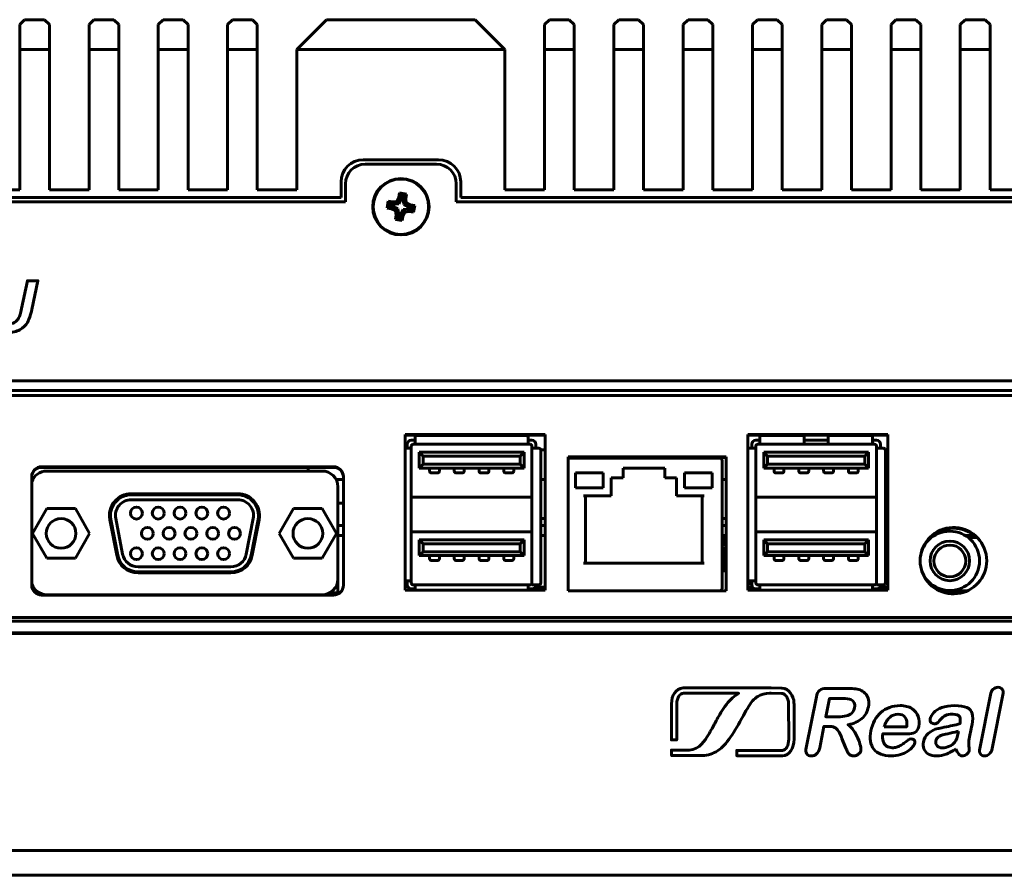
# Model space of a CAD drawing. Header units: millimetres. Extents: x -130 to 140, y -142 to 74.
# Tile 4 of 13: x -33 to 66, y -142 to -55. Entities that reach past the tile are written whole.
import ezdxf

# ---------------------------------------------------------------- set-up
doc = ezdxf.new("R2010")
doc.units = ezdxf.units.MM
doc.linetypes.add('K5LT_BASIC', pattern=[0])

msp = doc.modelspace()

# ---------------------------------------------------------------- linework, layer by layer
at = {"color": 150, "linetype": 'K5LT_BASIC', "lineweight": 60, "true_color": 0x0080ff}
for p, q in [((-32.706, -55.068), (-33.206, -55.568)), ((-33.206, -58.068), (-33.206, -55.568)), ((-32.706, -55.068), (-30.706, -55.068)), ((-30.206, -55.568), (-30.706, -55.068)), ((-30.206, -55.568), (-30.206, -58.068)), ((-25.706, -55.068), (-26.206, -55.568)), ((-26.206, -58.068), (-26.206, -55.568)), ((-25.706, -55.068), (-23.706, -55.068)), ((-23.206, -55.568), (-23.706, -55.068)), ((-23.206, -55.568), (-23.206, -58.068)), ((-18.706, -55.068), (-19.206, -55.568)), ((-19.206, -58.068), (-19.206, -55.568)), ((-18.706, -55.068), (-16.706, -55.068)), ((-16.206, -55.568), (-16.706, -55.068)), ((-16.206, -55.568), (-16.206, -58.068)), ((-11.706, -55.068), (-12.206, -55.568)), ((-12.206, -58.068), (-12.206, -55.568)), ((-11.706, -55.068), (-9.706, -55.068)), ((-9.206, -55.568), (-9.706, -55.068)), ((-9.206, -55.568), (-9.206, -58.068)), ((-2.206, -55.068), (-5.206, -58.068)), ((-2.206, -55.068), (12.794, -55.068)), ((15.794, -58.068), (12.794, -55.068)), ((20.294, -55.068), (19.794, -55.568)), ((19.794, -58.068), (19.794, -55.568)), ((20.294, -55.068), (22.294, -55.068)), ((22.794, -55.568), (22.294, -55.068)), ((22.794, -55.568), (22.794, -58.068)), ((27.294, -55.068), (26.794, -55.568)), ((26.794, -58.068), (26.794, -55.568)), ((27.294, -55.068), (29.294, -55.068)), ((29.794, -55.568), (29.294, -55.068)), ((29.794, -55.568), (29.794, -58.068)), ((34.294, -55.068), (33.794, -55.568)), ((33.794, -58.068), (33.794, -55.568)), ((34.294, -55.068), (36.294, -55.068)), ((36.794, -55.568), (36.294, -55.068)), ((36.794, -55.568), (36.794, -58.068)), ((41.294, -55.068), (40.794, -55.568)), ((40.794, -58.068), (40.794, -55.568)), ((41.294, -55.068), (43.294, -55.068)), ((43.794, -55.568), (43.294, -55.068)), ((43.794, -55.568), (43.794, -58.068)), ((48.294, -55.068), (47.794, -55.568)), ((47.794, -58.068), (47.794, -55.568)), ((48.294, -55.068), (50.294, -55.068)), ((50.794, -55.568), (50.294, -55.068)), ((50.794, -55.568), (50.794, -58.068)), ((55.294, -55.068), (54.794, -55.568)), ((54.794, -58.068), (54.794, -55.568)), ((55.294, -55.068), (57.294, -55.068)), ((57.794, -55.568), (57.294, -55.068)), ((57.794, -55.568), (57.794, -58.068)), ((62.294, -55.068), (61.794, -55.568)), ((61.794, -58.068), (61.794, -55.568)), ((62.294, -55.068), (64.294, -55.068)), ((64.794, -55.568), (64.294, -55.068)), ((64.794, -55.568), (64.794, -58.068)), ((-33.206, -72.268), (-33.206, -58.068)), ((-33.206, -58.068), (-30.206, -58.068)), ((-30.206, -58.068), (-30.206, -72.268)), ((-26.206, -72.268), (-26.206, -58.068)), ((-26.206, -58.068), (-23.206, -58.068)), ((-23.206, -58.068), (-23.206, -72.268)), ((-19.206, -72.268), (-19.206, -58.068)), ((-19.206, -58.068), (-16.206, -58.068)), ((-16.206, -58.068), (-16.206, -72.268)), ((-12.206, -72.268), (-12.206, -58.068)), ((-12.206, -58.068), (-9.206, -58.068)), ((-9.206, -58.068), (-9.206, -72.268)), ((-5.206, -72.268), (-5.206, -58.068)), ((-5.206, -58.068), (15.794, -58.068)), ((15.794, -58.068), (15.794, -72.268)), ((19.794, -72.268), (19.794, -58.068)), ((19.794, -58.068), (22.794, -58.068)), ((22.794, -58.068), (22.794, -72.268)), ((26.794, -72.268), (26.794, -58.068)), ((26.794, -58.068), (29.794, -58.068)), ((29.794, -72.268), (29.794, -58.068)), ((33.794, -72.268), (33.794, -58.068)), ((33.794, -58.068), (36.794, -58.068)), ((36.794, -58.068), (36.794, -72.268)), ((40.794, -72.268), (40.794, -58.068)), ((40.794, -58.068), (43.794, -58.068)), ((43.794, -58.068), (43.794, -72.268)), ((47.794, -72.268), (47.794, -58.068)), ((47.794, -58.068), (50.794, -58.068)), ((50.794, -72.268), (50.794, -58.068)), ((54.794, -72.268), (54.794, -58.068)), ((54.794, -58.068), (57.794, -58.068)), ((57.794, -58.068), (57.794, -72.268)), ((61.794, -72.268), (61.794, -58.068)), ((61.794, -58.068), (64.794, -58.068)), ((64.794, -58.068), (64.794, -72.268)), ((1.495, -69.218), (9.092, -69.218)), ((8.892, -69.668), (1.695, -69.668)), ((-0.755, -73.018), (-0.755, -71.468)), ((11.342, -71.468), (11.342, -73.018)), ((-37.206, -72.268), (-33.206, -72.268)), ((-30.206, -72.268), (-26.206, -72.268)), ((-23.206, -72.268), (-19.206, -72.268)), ((-16.206, -72.268), (-12.206, -72.268)), ((-9.206, -72.268), (-5.206, -72.268)), ((-0.305, -71.668), (-0.305, -73.468)), ((5.154, -72.575), (5.084, -73.026)), ((5.375, -72.877), (5.154, -72.575)), ((5.845, -72.682), (5.154, -72.575)), ((10.892, -73.468), (10.892, -71.668)), ((15.794, -72.268), (19.794, -72.268)), ((22.794, -72.268), (26.794, -72.268)), ((29.794, -72.268), (33.794, -72.268)), ((36.794, -72.268), (40.794, -72.268)), ((43.794, -72.268), (47.794, -72.268)), ((50.794, -72.268), (54.794, -72.268)), ((57.794, -72.268), (61.794, -72.268)), ((64.794, -72.268), (68.794, -72.268)), ((-0.305, -73.468), (-95.656, -73.468)), ((-95.456, -73.018), (-0.755, -73.018)), ((4.007, -73.416), (3.901, -74.108)), ((4.457, -73.486), (4.007, -73.416)), ((4.228, -73.718), (4.007, -73.416)), ((4.453, -73.753), (4.457, -73.486)), ((4.899, -73.431), (4.457, -73.486)), ((5.084, -73.026), (4.899, -73.431)), ((5.078, -73.675), (4.899, -73.431)), ((5.34, -73.102), (5.078, -73.675)), ((5.34, -73.102), (5.084, -73.026)), ((5.375, -72.877), (5.34, -73.102)), ((5.544, -72.903), (5.375, -72.877)), ((5.509, -73.128), (5.544, -72.903)), ((5.587, -73.753), (5.509, -73.128)), ((5.509, -73.128), (5.776, -73.132)), ((5.544, -72.903), (5.845, -72.682)), ((5.587, -73.753), (5.831, -73.574)), ((5.776, -73.132), (5.845, -72.682)), ((5.831, -73.574), (5.776, -73.132)), ((6.236, -73.759), (5.831, -73.574)), ((106.244, -73.468), (10.892, -73.468)), ((11.342, -73.018), (106.044, -73.018)), ((4.202, -73.887), (3.901, -74.108)), ((3.901, -74.108), (4.351, -74.177)), ((4.228, -73.718), (4.202, -73.887)), ((4.202, -73.887), (4.427, -73.922)), ((4.453, -73.753), (4.228, -73.718)), ((4.427, -73.922), (4.351, -74.177)), ((4.351, -74.177), (4.756, -74.363)), ((4.427, -73.922), (5, -74.183)), ((5.078, -73.675), (4.453, -73.753)), ((5, -74.183), (4.756, -74.363)), ((4.756, -74.363), (4.811, -74.804)), ((5, -74.183), (5.078, -74.808)), ((5.247, -74.834), (5.509, -74.262)), ((5.503, -74.911), (5.688, -74.506)), ((5.509, -74.262), (6.134, -74.184)), ((5.509, -74.262), (5.688, -74.506)), ((6.16, -74.015), (5.587, -73.753)), ((5.688, -74.506), (6.13, -74.451)), ((6.134, -74.184), (6.13, -74.451)), ((6.13, -74.451), (6.58, -74.52)), ((6.134, -74.184), (6.359, -74.219)), ((6.16, -74.015), (6.236, -73.759)), ((6.385, -74.049), (6.16, -74.015)), ((6.687, -73.828), (6.236, -73.759)), ((6.359, -74.219), (6.385, -74.049)), ((6.359, -74.219), (6.58, -74.52)), ((6.385, -74.049), (6.687, -73.828)), ((6.58, -74.52), (6.687, -73.828)), ((4.811, -74.804), (4.742, -75.255)), ((5.043, -75.034), (4.742, -75.255)), ((4.742, -75.255), (5.434, -75.361)), ((5.078, -74.808), (4.811, -74.804)), ((5.078, -74.808), (5.043, -75.034)), ((5.043, -75.034), (5.212, -75.06)), ((5.212, -75.06), (5.247, -74.834)), ((5.212, -75.06), (5.434, -75.361)), ((5.247, -74.834), (5.503, -74.911)), ((5.434, -75.361), (5.503, -74.911)), ((85.694, -91.57), (-71.706, -91.57)), ((-70.917, -92.539), (84.926, -92.539)), ((-70.469, -93.038), (84.478, -93.038)), ((5.726, -96.975), (5.726, -112.716)), ((19.871, -96.975), (5.726, -96.975)), ((19.871, -97.043), (5.726, -97.043)), ((6.734, -97.268), (6.734, -97.568)), ((17.934, -97.068), (6.934, -97.068)), ((15.434, -97.043), (15.434, -97.068)), ((18.134, -97.568), (18.134, -97.268)), ((19.871, -112.716), (19.871, -96.975)), ((40.338, -96.975), (40.338, -112.716)), ((54.483, -96.975), (40.338, -96.975)), ((54.483, -97.043), (40.338, -97.043)), ((41.534, -97.268), (41.534, -97.568)), ((45.834, -97.068), (41.734, -97.068)), ((46.034, -97.568), (46.034, -97.268)), ((48.434, -97.268), (48.434, -97.568)), ((52.734, -97.068), (48.634, -97.068)), ((52.934, -97.568), (52.934, -97.268)), ((54.483, -112.716), (54.483, -96.975)), ((5.934, -98.368), (5.726, -98.368)), ((5.934, -97.968), (5.934, -98.368)), ((5.934, -98.368), (6.334, -98.368)), ((6.734, -97.568), (6.334, -97.568)), ((6.334, -98.168), (6.334, -98.368)), ((6.334, -103.718), (6.334, -98.368)), ((6.734, -97.968), (6.534, -97.968)), ((6.734, -97.968), (6.734, -97.568)), ((6.734, -97.968), (18.134, -97.968)), ((18.534, -97.568), (18.134, -97.568)), ((18.134, -97.568), (18.134, -97.968)), ((18.334, -97.968), (18.134, -97.968)), ((18.534, -98.368), (18.534, -98.168)), ((18.534, -98.368), (18.534, -103.718)), ((18.534, -98.368), (18.934, -98.368)), ((18.934, -98.368), (18.934, -97.968)), ((19.234, -98.368), (18.934, -98.368)), ((40.734, -98.368), (40.434, -98.368)), ((40.734, -97.968), (40.734, -98.368)), ((40.734, -98.368), (41.134, -98.368)), ((41.534, -97.568), (41.134, -97.568)), ((41.134, -98.168), (41.134, -98.368)), ((41.134, -103.718), (41.134, -98.368)), ((41.534, -97.968), (41.334, -97.968)), ((41.534, -97.968), (41.534, -97.568)), ((41.534, -97.968), (46.034, -97.968)), ((48.434, -97.568), (46.034, -97.568)), ((46.034, -97.568), (46.034, -97.968)), ((48.434, -97.968), (46.034, -97.968)), ((48.434, -97.968), (48.434, -97.568)), ((48.434, -97.968), (52.934, -97.968)), ((53.334, -97.568), (52.934, -97.568)), ((52.934, -97.568), (52.934, -97.968)), ((53.134, -97.968), (52.934, -97.968)), ((53.334, -98.368), (53.334, -98.168)), ((53.334, -98.368), (53.334, -103.718)), ((53.334, -98.368), (53.734, -98.368)), ((53.734, -98.368), (53.734, -97.968)), ((54.034, -98.368), (53.734, -98.368)), ((7.134, -98.768), (7.534, -99.168)), ((17.734, -98.768), (7.134, -98.768)), ((7.134, -98.768), (7.134, -100.368)), ((17.334, -99.168), (7.534, -99.168)), ((7.534, -99.168), (7.534, -99.968)), ((17.734, -98.768), (17.334, -99.168)), ((17.334, -99.968), (17.334, -99.168)), ((17.734, -100.368), (17.734, -98.768)), ((19.871, -98.526), (19.429, -98.526)), ((19.434, -111.968), (19.434, -98.568)), ((22.179, -99.238), (22.179, -112.777)), ((38.156, -99.238), (22.179, -99.238)), ((38.156, -99.306), (22.179, -99.306)), ((37.534, -99.368), (22.179, -99.368)), ((38.156, -112.777), (38.156, -99.238)), ((41.934, -98.768), (42.334, -99.168)), ((52.534, -98.768), (41.934, -98.768)), ((41.934, -98.768), (41.934, -100.368)), ((52.134, -99.168), (42.334, -99.168)), ((42.334, -99.168), (42.334, -99.968)), ((52.534, -98.768), (52.134, -99.168)), ((52.134, -99.968), (52.134, -99.168)), ((52.534, -100.368), (52.534, -98.768)), ((54.483, -98.526), (54.229, -98.526)), ((54.234, -111.968), (54.234, -98.568)), ((-1.51, -100.232), (-30.988, -100.232)), ((-1.51, -100.3), (-30.988, -100.3)), ((-4.066, -100.3), (-4.066, -100.668)), ((7.134, -100.368), (7.534, -99.968)), ((7.134, -100.368), (17.734, -100.368)), ((7.534, -99.968), (17.334, -99.968)), ((8.184, -100.368), (8.184, -100.668)), ((9.184, -100.668), (9.184, -100.368)), ((10.684, -100.368), (10.684, -100.668)), ((11.684, -100.668), (11.684, -100.368)), ((13.184, -100.368), (13.184, -100.668)), ((14.184, -100.668), (14.184, -100.368)), ((15.684, -100.368), (15.684, -100.668)), ((16.684, -100.668), (16.684, -100.368)), ((17.734, -100.368), (17.334, -99.968)), ((31.934, -100.368), (27.734, -100.368)), ((27.734, -100.368), (27.734, -101.368)), ((31.934, -101.368), (31.934, -100.368)), ((37.734, -112.568), (37.734, -99.568)), ((41.934, -100.368), (42.334, -99.968)), ((41.934, -100.368), (52.534, -100.368)), ((42.334, -99.968), (52.134, -99.968)), ((42.984, -100.368), (42.984, -100.668)), ((43.984, -100.668), (43.984, -100.368)), ((45.484, -100.368), (45.484, -100.668)), ((46.484, -100.668), (46.484, -100.368)), ((47.984, -100.368), (47.984, -100.668)), ((48.984, -100.668), (48.984, -100.368)), ((50.484, -100.368), (50.484, -100.668)), ((51.484, -100.668), (51.484, -100.368)), ((52.534, -100.368), (52.134, -99.968)), ((-31.988, -101.231), (-31.988, -112.206)), ((-2.666, -100.668), (-30.466, -100.668)), ((-0.51, -112.206), (-0.51, -101.231)), ((8.384, -100.868), (8.984, -100.868)), ((10.884, -100.868), (11.484, -100.868)), ((13.384, -100.868), (13.984, -100.868)), ((15.884, -100.868), (16.484, -100.868)), ((25.734, -100.868), (22.934, -100.868)), ((22.934, -100.868), (22.934, -102.368)), ((25.734, -102.368), (25.734, -100.868)), ((27.734, -101.368), (26.534, -101.368)), ((26.534, -101.368), (26.534, -103.168)), ((33.134, -101.368), (31.934, -101.368)), ((33.134, -103.168), (33.134, -101.368)), ((36.734, -100.868), (33.934, -100.868)), ((33.934, -100.868), (33.934, -102.368)), ((36.734, -102.368), (36.734, -100.868)), ((43.184, -100.868), (43.784, -100.868)), ((45.684, -100.868), (46.284, -100.868)), ((48.184, -100.868), (48.784, -100.868)), ((50.684, -100.868), (51.284, -100.868)), ((-1.066, -101.526), (-1.249, -101.526)), ((-0.51, -101.526), (-1.066, -101.526)), ((-1.066, -111.568), (-1.066, -102.268)), ((19.871, -101.526), (19.434, -101.526)), ((22.934, -102.368), (25.734, -102.368)), ((33.934, -102.368), (36.734, -102.368)), ((38.156, -101.526), (37.734, -101.526)), ((54.483, -101.526), (54.234, -101.526)), ((-11.184, -102.968), (-21.949, -102.968)), ((-11.184, -103.078), (-21.949, -103.078)), ((6.334, -103.318), (18.534, -103.318)), ((26.534, -103.168), (23.734, -103.168)), ((23.934, -103.168), (23.934, -109.968)), ((35.934, -103.168), (33.134, -103.168)), ((35.734, -109.968), (35.734, -103.168)), ((41.134, -103.318), (53.334, -103.318)), ((-21.949, -103.578), (-11.184, -103.578)), ((-1.066, -103.918), (-0.51, -103.918)), ((6.334, -106.418), (6.334, -103.718)), ((18.534, -103.718), (18.534, -106.418)), ((41.134, -106.418), (41.134, -103.718)), ((53.334, -103.718), (53.334, -106.418)), ((-30.473, -104.468), (-31.916, -106.968)), ((-27.586, -104.468), (-30.473, -104.468)), ((-26.143, -106.968), (-27.586, -104.468)), ((-5.547, -104.468), (-6.99, -106.968)), ((-2.66, -104.468), (-5.547, -104.468)), ((-1.216, -106.968), (-2.66, -104.468)), ((-24.109, -105.587), (-23.412, -109.187)), ((-24.001, -105.566), (-23.304, -109.166)), ((-22.813, -109.071), (-23.51, -105.471)), ((-9.623, -105.471), (-10.32, -109.071)), ((-9.829, -109.166), (-9.132, -105.566)), ((-9.721, -109.187), (-9.024, -105.587)), ((-1.066, -106.168), (-0.51, -106.168)), ((19.434, -105.468), (19.871, -105.468)), ((19.434, -106.168), (19.871, -106.168)), ((37.734, -105.468), (38.134, -105.468)), ((37.734, -106.168), (38.156, -106.168)), ((38.134, -106.168), (38.134, -105.468)), ((54.234, -106.168), (54.483, -106.168)), ((-31.916, -106.968), (-30.473, -109.468)), ((-27.586, -109.468), (-26.143, -106.968)), ((-6.99, -106.968), (-5.547, -109.468)), ((-2.66, -109.468), (-1.216, -106.968)), ((-1.066, -107.168), (-0.51, -107.168)), ((6.334, -111.768), (6.334, -106.418)), ((18.534, -106.818), (6.334, -106.818)), ((18.534, -106.418), (18.534, -111.968)), ((19.434, -107.168), (19.871, -107.168)), ((37.734, -107.168), (38.156, -107.168)), ((37.911, -108.168), (37.91, -107.241)), ((41.134, -111.768), (41.134, -106.418)), ((53.334, -106.818), (41.134, -106.818)), ((53.334, -106.418), (53.334, -111.968)), ((54.234, -107.168), (54.483, -107.168)), ((58.78, -107.373), (58.901, -107.373)), ((58.833, -107.323), (58.967, -107.323)), ((59.016, -107.168), (59.203, -107.168)), ((62.264, -107.168), (63.177, -107.168)), ((62.5, -107.323), (63.36, -107.323)), ((62.566, -107.373), (63.414, -107.373)), ((7.134, -107.618), (7.134, -109.218)), ((17.734, -107.618), (7.134, -107.618)), ((7.134, -107.618), (7.534, -108.018)), ((17.334, -108.018), (7.534, -108.018)), ((7.534, -108.018), (7.534, -108.818)), ((17.734, -107.618), (17.334, -108.018)), ((17.334, -108.818), (17.334, -108.018)), ((17.734, -109.218), (17.734, -107.618)), ((37.734, -108.168), (38.156, -108.168)), ((38.059, -108.368), (38.156, -108.27)), ((38.059, -110.768), (38.059, -108.368)), ((38.059, -108.368), (38.129, -108.368)), ((38.129, -108.368), (38.156, -108.301)), ((38.129, -110.768), (38.129, -108.368)), ((38.129, -108.368), (38.156, -108.368)), ((41.934, -107.618), (41.934, -109.218)), ((52.534, -107.618), (41.934, -107.618)), ((41.934, -107.618), (42.334, -108.018)), ((52.134, -108.018), (42.334, -108.018)), ((42.334, -108.018), (42.334, -108.818)), ((52.534, -107.618), (52.134, -108.018)), ((52.134, -108.818), (52.134, -108.018)), ((52.534, -109.218), (52.534, -107.618)), ((7.134, -109.218), (7.534, -108.818)), ((7.134, -109.218), (17.734, -109.218)), ((7.534, -108.818), (17.334, -108.818)), ((8.184, -109.218), (8.184, -109.518)), ((9.184, -109.518), (9.184, -109.218)), ((10.684, -109.218), (10.684, -109.518)), ((11.684, -109.518), (11.684, -109.218)), ((13.184, -109.218), (13.184, -109.518)), ((14.184, -109.518), (14.184, -109.218)), ((15.684, -109.218), (15.684, -109.518)), ((16.684, -109.518), (16.684, -109.218)), ((17.734, -109.218), (17.334, -108.818)), ((37.734, -109.168), (38.059, -109.168)), ((41.934, -109.218), (42.334, -108.818)), ((41.934, -109.218), (52.534, -109.218)), ((42.334, -108.818), (52.134, -108.818)), ((42.984, -109.218), (42.984, -109.518)), ((43.984, -109.518), (43.984, -109.218)), ((45.484, -109.218), (45.484, -109.518)), ((46.484, -109.518), (46.484, -109.218)), ((47.984, -109.218), (47.984, -109.518)), ((48.984, -109.518), (48.984, -109.218)), ((50.484, -109.218), (50.484, -109.518)), ((51.484, -109.518), (51.484, -109.218)), ((52.534, -109.218), (52.134, -108.818)), ((-30.473, -109.468), (-27.586, -109.468)), ((-11.881, -110.358), (-21.252, -110.358)), ((-5.547, -109.468), (-2.66, -109.468)), ((8.384, -109.718), (8.984, -109.718)), ((10.884, -109.718), (11.484, -109.718)), ((13.384, -109.718), (13.984, -109.718)), ((15.884, -109.718), (16.484, -109.718)), ((23.734, -109.968), (35.934, -109.968)), ((43.184, -109.718), (43.784, -109.718)), ((45.684, -109.718), (46.284, -109.718)), ((48.184, -109.718), (48.784, -109.718)), ((50.684, -109.718), (51.284, -109.718)), ((-21.252, -110.858), (-11.881, -110.858)), ((-21.252, -110.968), (-11.881, -110.968)), ((37.734, -110.768), (38.156, -110.768)), ((-1.066, -111.568), (-1.066, -112.968)), ((5.726, -111.768), (5.934, -111.768)), ((5.934, -111.768), (5.934, -112.168)), ((6.334, -111.768), (5.934, -111.768)), ((6.334, -111.768), (6.334, -111.968)), ((6.534, -112.168), (6.734, -112.168)), ((6.734, -112.568), (6.734, -112.168)), ((18.134, -112.168), (6.734, -112.168)), ((18.134, -112.168), (18.334, -112.168)), ((18.134, -112.168), (18.134, -112.568)), ((18.534, -111.968), (18.534, -112.168)), ((18.934, -112.168), (18.534, -112.168)), ((18.934, -112.168), (19.234, -112.168)), ((40.734, -112.079), (40.338, -112.079)), ((40.434, -111.768), (40.734, -111.768)), ((40.734, -111.768), (40.734, -112.168)), ((41.134, -111.768), (40.734, -111.768)), ((41.134, -111.768), (41.134, -111.968)), ((41.334, -112.168), (41.534, -112.168)), ((41.534, -112.568), (41.534, -112.168)), ((52.934, -112.168), (41.534, -112.168)), ((52.934, -112.168), (53.134, -112.168)), ((52.934, -112.168), (52.934, -112.568)), ((53.334, -111.968), (53.334, -112.168)), ((53.734, -112.168), (53.334, -112.168)), ((53.734, -112.168), (54.034, -112.168)), ((-31.634, -112.968), (-31.241, -112.968)), ((-30.988, -113.204), (-1.51, -113.204)), ((-30.466, -113.168), (-2.666, -113.168)), ((-17.666, -113.204), (-17.666, -113.168)), ((-10.066, -113.204), (-10.066, -113.168)), ((-9.55, -113.204), (-9.55, -113.168)), ((-9.15, -113.204), (-9.15, -113.168)), ((-8.75, -113.204), (-8.75, -113.168)), ((-7.01, -113.204), (-7.01, -113.168)), ((-6.61, -113.204), (-6.61, -113.168)), ((-6.21, -113.204), (-6.21, -113.168)), ((-4.47, -113.204), (-4.47, -113.168)), ((-4.07, -113.204), (-4.07, -113.168)), ((-3.666, -113.204), (-3.666, -113.168)), ((-1.892, -112.968), (-1.066, -112.968)), ((5.726, -112.716), (19.871, -112.716)), ((6.334, -112.568), (6.734, -112.568)), ((6.734, -112.568), (6.734, -112.716)), ((18.134, -112.568), (18.534, -112.568)), ((18.134, -112.716), (18.134, -112.568)), ((19.871, -112.538), (18.686, -112.538)), ((19.871, -112.408), (18.854, -112.408)), ((19.034, -112.538), (19.034, -112.716)), ((22.179, -112.768), (37.534, -112.768)), ((22.179, -112.777), (38.156, -112.777)), ((22.434, -112.768), (22.434, -112.777)), ((22.512, -112.777), (22.512, -112.768)), ((22.934, -112.768), (22.934, -112.777)), ((36.734, -112.768), (36.734, -112.777)), ((40.814, -112.408), (40.338, -112.408)), ((40.982, -112.538), (40.338, -112.538)), ((40.338, -112.716), (54.483, -112.716)), ((41.134, -112.568), (41.534, -112.568)), ((41.534, -112.568), (41.534, -112.716)), ((52.934, -112.568), (53.334, -112.568)), ((52.934, -112.716), (52.934, -112.568)), ((54.483, -112.538), (53.486, -112.538)), ((54.483, -112.408), (53.654, -112.408)), ((53.987, -112.716), (53.987, -112.538)), ((59.675, -112.768), (62.518, -112.768)), ((84.926, -115.849), (-70.917, -115.849)), ((84.478, -115.455), (-70.469, -115.455)), ((-71.706, -117.07), (85.694, -117.07)), ((-70.997, -117.005), (85.006, -117.005)), ((36.449, -127.153), (36.451, -127.15)), ((-119.706, -139.018), (130.294, -139.018)), ((-39.706, -139.01), (-9.706, -139.01)), ((-9.706, -139.01), (-9.706, -139.018)), ((20.294, -139.018), (20.294, -139.01)), ((20.294, -139.01), (50.294, -139.01)), ((50.294, -139.01), (50.294, -139.018)), ((-119.706, -141.518), (130.294, -141.518))]:
    msp.add_line(p, q, dxfattribs=at)
for centre, radius in [((5.294, -73.968), 2.85), ((5.294, -73.968), 2.8), ((-21.413, -104.918), 0.6), ((-19.213, -104.918), 0.6), ((-17.013, -104.918), 0.6), ((-14.813, -104.918), 0.6), ((-12.613, -104.918), 0.6), ((-29.03, -106.968), 1.5), ((-20.313, -106.968), 0.6), ((-18.113, -106.968), 0.6), ((-15.913, -106.968), 0.6), ((-13.713, -106.968), 0.6), ((-11.513, -106.968), 0.6), ((-4.103, -106.968), 1.5), ((60.734, -109.748), 3), ((60.734, -109.748), 2), ((60.734, -109.748), 1.6), ((-21.413, -109.018), 0.6), ((-19.213, -109.018), 0.6), ((-17.013, -109.018), 0.6), ((-14.813, -109.018), 0.6), ((-12.613, -109.018), 0.6)]:
    msp.add_circle(centre, radius, dxfattribs=at)
for centre, radius, start, end in [((1.495, -71.468), 2.25, 90, 180), ((9.092, -71.468), 2.25, 0, 90), ((1.695, -71.668), 2, 90, 180), ((8.892, -71.668), 2, 0, 90), ((6.934, -97.268), 0.2, 90, 180), ((17.934, -97.268), 0.2, 0, 90), ((41.734, -97.268), 0.2, 90, 180), ((45.834, -97.268), 0.2, 0, 90), ((48.634, -97.268), 0.2, 90, 180), ((52.734, -97.268), 0.2, 0, 90), ((6.334, -97.968), 0.4, 90, 180), ((6.534, -98.168), 0.2, 90, 180), ((18.334, -98.168), 0.2, 0, 90), ((18.534, -97.968), 0.4, 0, 90), ((19.234, -98.568), 0.2, 0, 90), ((40.434, -98.568), 0.2, 90, 118.5604), ((41.134, -97.968), 0.4, 90, 180), ((41.334, -98.168), 0.2, 90, 180), ((53.134, -98.168), 0.2, 0, 90), ((53.334, -97.968), 0.4, 0, 90), ((54.034, -98.568), 0.2, 0, 90), ((37.534, -99.568), 0.2, 0, 90), ((-30.466, -102.268), 1.6, 90, 162.00046), ((-2.666, -102.268), 1.6, 0, 90), ((8.384, -100.668), 0.2, 180, 270), ((8.984, -100.668), 0.2, 270, 0), ((10.884, -100.668), 0.2, 180, 270), ((11.484, -100.668), 0.2, 270, 0), ((13.384, -100.668), 0.2, 180, 270), ((13.984, -100.668), 0.2, 270, 0), ((15.884, -100.668), 0.2, 180, 270), ((16.484, -100.668), 0.2, 270, 0), ((43.184, -100.668), 0.2, 180, 270), ((43.784, -100.668), 0.2, 270, 0), ((45.684, -100.668), 0.2, 180, 270), ((46.284, -100.668), 0.2, 270, 0), ((48.184, -100.668), 0.2, 180, 270), ((48.784, -100.668), 0.2, 270, 0), ((50.684, -100.668), 0.2, 180, 270), ((51.284, -100.668), 0.2, 270, 0), ((-21.949, -105.168), 2.2, 90, 190.9652), ((-21.949, -105.168), 2.09, 90, 190.9652), ((-11.184, -105.168), 2.2, 349.0348, 90), ((-11.184, -105.168), 2.09, 349.0348, 90), ((-21.949, -105.168), 1.59, 90, 190.9652), ((-11.184, -105.168), 1.59, 349.0348, 90), ((-21.252, -108.768), 2.2, 190.9652, 270), ((-21.252, -108.768), 2.09, 190.9652, 270), ((-21.252, -108.768), 1.59, 190.9652, 270), ((-11.881, -108.768), 1.59, 270, 349.0348), ((-11.881, -108.768), 2.09, 270, 349.0348), ((-11.881, -108.768), 2.2, 270, 349.0348), ((8.384, -109.518), 0.2, 180, 270), ((8.984, -109.518), 0.2, 270, 0), ((10.884, -109.518), 0.2, 180, 270), ((11.484, -109.518), 0.2, 270, 0), ((13.384, -109.518), 0.2, 180, 270), ((13.984, -109.518), 0.2, 270, 0), ((15.884, -109.518), 0.2, 180, 270), ((16.484, -109.518), 0.2, 270, 0), ((43.184, -109.518), 0.2, 180, 270), ((43.784, -109.518), 0.2, 270, 0), ((45.684, -109.518), 0.2, 180, 270), ((46.284, -109.518), 0.2, 270, 0), ((48.184, -109.518), 0.2, 180, 270), ((48.784, -109.518), 0.2, 270, 0), ((50.684, -109.518), 0.2, 180, 270), ((51.284, -109.518), 0.2, 270, 0), ((-30.466, -111.568), 1.6, 197.99954, 270), ((-2.666, -111.568), 1.6, 270, 0), ((6.334, -112.168), 0.4, 180, 270), ((6.534, -111.968), 0.2, 180, 270), ((18.334, -111.968), 0.2, 270, 0), ((18.534, -112.168), 0.4, 270, 0), ((19.234, -111.968), 0.2, 270, 0), ((40.434, -111.568), 0.2, 241.4396, 270), ((41.134, -112.168), 0.4, 180, 270), ((41.334, -111.968), 0.2, 180, 270), ((53.134, -111.968), 0.2, 270, 0), ((53.334, -112.168), 0.4, 270, 0), ((54.034, -111.968), 0.2, 270, 0), ((37.534, -112.568), 0.2, 270, 0)]:
    msp.add_arc(centre, radius, start, end, dxfattribs=at)
for centre, major_axis, start_param, end_param in [((-30.988, -101.231), (-1, 0), 4.712389, 6.283185), ((-30.988, -101.299), (-1, 0), 4.712389, 6.283185), ((-1.51, -101.231), (1, 0), 0, 1.570796), ((-1.51, -101.299), (1, 0), 0, 1.570796), ((61.097, -109.731), (3.357, 0), 0, 3.007948), ((61.097, -109.799), (3.357, 0), 0.809033, 2.332559), ((61.097, -109.731), (3.357, 0), 3.371768, 6.283185), ((-30.988, -112.206), (-1, 0), 0, 1.570796), ((-1.51, -112.206), (1, 0), 4.712389, 6.283185)]:
    msp.add_ellipse(centre, major_axis=major_axis, ratio=0.99863, start_param=start_param, end_param=end_param, dxfattribs=at)
for points, knots in [([(-35.622, -81.448), (-35.622, -81.448), (-34.569, -81.448), (-34.569, -81.448), (-35.18, -84.243), (-35.18, -84.243), (-35.334, -84.927), (-35.334, -84.927), (-35.342, -84.986), (-35.353, -85.061), (-35.367, -85.152), (-35.367, -85.339), (-35.287, -85.493), (-35.126, -85.615), (-34.964, -85.736), (-34.729, -85.797), (-34.422, -85.797), (-34.145, -85.797), (-33.917, -85.749), (-33.736, -85.652), (-33.555, -85.556), (-33.415, -85.413), (-33.316, -85.224), (-33.218, -85.034), (-33.117, -84.711), (-33.016, -84.257), (-33.016, -84.257), (-32.427, -81.448), (-32.427, -81.448), (-31.371, -81.448), (-31.371, -81.448), (-31.98, -84.358), (-31.98, -84.358), (-32.108, -84.926), (-32.257, -85.36), (-32.423, -85.662), (-32.591, -85.963), (-32.844, -86.207), (-33.183, -86.396), (-33.522, -86.585), (-33.952, -86.679), (-34.47, -86.679), (-35.09, -86.679), (-35.565, -86.532), (-35.894, -86.238), (-36.224, -85.944), (-36.388, -85.566), (-36.388, -85.104), (-36.384, -85.01), (-36.372, -84.906), (-36.354, -84.795), (-36.343, -84.721), (-36.301, -84.508), (-36.227, -84.157), (-36.227, -84.157), (-35.622, -81.448), (-35.622, -81.448)], [0, 0, 0, 0, 0.05, 0.05, 0.1, 0.1, 0.15, 0.15, 0.15, 0.2, 0.2, 0.2, 0.25, 0.25, 0.25, 0.3, 0.3, 0.3, 0.35, 0.35, 0.35, 0.4, 0.4, 0.4, 0.45, 0.45, 0.45, 0.5, 0.5, 0.55, 0.55, 0.6, 0.6, 0.6, 0.65, 0.65, 0.65, 0.7, 0.7, 0.7, 0.75, 0.75, 0.75, 0.8, 0.8, 0.8, 0.85, 0.85, 0.85, 0.9, 0.9, 0.9, 0.95, 0.95, 0.95, 1, 1, 1, 1]), ([(42.509, -123.128), (42.138, -123.152), (41.629, -123.248), (41.334, -123.438), (40.983, -123.663), (40.65, -124.046), (40.288, -124.655), (40.068, -125.048), (39.976, -125.212), (39.885, -125.377), (39.378, -126.288), (39.069, -126.844), (38.548, -127.604), (38.163, -128.17), (37.758, -128.611), (37.305, -128.917), (36.838, -129.232), (36.326, -129.402), (35.741, -129.413), (35.741, -129.413), (35.733, -129.413), (35.733, -129.413), (32.629, -129.413), (32.629, -129.413), (32.623, -128.863), (32.623, -128.863), (34.402, -128.858), (34.402, -128.858), (35.471, -128.812), (36.031, -127.858), (36.317, -127.37), (36.367, -127.285), (36.41, -127.212), (36.447, -127.156), (36.715, -126.701), (36.897, -126.363), (37.063, -126.055), (37.292, -125.628), (37.491, -125.26), (37.871, -124.67), (37.871, -124.67), (37.869, -124.672), (37.869, -124.672), (38.243, -124.074), (38.688, -123.629), (39.12, -123.309), (39.197, -123.251), (39.319, -123.176), (39.396, -123.126), (39.396, -123.126), (39.396, -123.126), (39.396, -123.126), (33.838, -123.124), (33.838, -123.124), (33.644, -123.147), (33.483, -123.243), (33.368, -123.407), (33.239, -123.592), (33.162, -123.864), (33.153, -124.221), (33.153, -124.221), (33.153, -127.834), (33.153, -127.834), (32.615, -127.834), (32.615, -127.834), (32.615, -124.209), (32.615, -124.209), (32.627, -123.742), (32.739, -123.37), (32.927, -123.1), (33.139, -122.796), (33.442, -122.623), (33.806, -122.588), (33.806, -122.588), (33.832, -122.585), (33.832, -122.585), (42.699, -122.59), (42.699, -122.59), (42.7, -122.59), (42.7, -122.59), (43.746, -122.596), (43.746, -122.596), (43.769, -122.596), (43.769, -122.596), (44.113, -122.626), (44.429, -122.801), (44.656, -123.1), (44.853, -123.36), (44.981, -123.704), (44.994, -124.137), (44.994, -124.137), (45.006, -124.181), (45.006, -124.181), (44.999, -127.763), (44.999, -127.763), (44.999, -127.755), (44.999, -127.755), (45.026, -128.687), (44.523, -129.429), (43.82, -129.449), (43.82, -129.449), (43.819, -129.449), (43.819, -129.449), (43.801, -129.449), (43.783, -129.449), (43.764, -129.449), (43.764, -129.449), (43.771, -129.449), (43.771, -129.449), (39.208, -129.436), (39.208, -129.436), (39.208, -128.898), (39.208, -128.898), (43.771, -128.91), (43.771, -128.91), (43.777, -128.91), (43.777, -128.91), (43.787, -128.911), (43.797, -128.911), (43.807, -128.91), (43.807, -128.91), (43.806, -128.91), (43.806, -128.91), (44.199, -128.899), (44.479, -128.4), (44.461, -127.77), (44.461, -127.77), (44.461, -127.763), (44.461, -127.763), (44.456, -124.156), (44.456, -124.156), (44.456, -124.164), (44.456, -124.164), (44.446, -123.85), (44.36, -123.601), (44.227, -123.426), (44.095, -123.252), (43.916, -123.151), (43.722, -123.134), (43.722, -123.134), (43.744, -123.134), (43.744, -123.134), (42.699, -123.128), (42.699, -123.128), (42.697, -123.128), (42.697, -123.128), (42.509, -123.128), (42.509, -123.128), (42.509, -123.128), (42.509, -123.128)], [0, 0, 0, 0, 0.017544, 0.017544, 0.017544, 0.035088, 0.035088, 0.035088, 0.052632, 0.052632, 0.052632, 0.070175, 0.070175, 0.070175, 0.087719, 0.087719, 0.087719, 0.105263, 0.105263, 0.105263, 0.122807, 0.122807, 0.140351, 0.140351, 0.157895, 0.157895, 0.175439, 0.175439, 0.175439, 0.192982, 0.192982, 0.192982, 0.210526, 0.210526, 0.210526, 0.22807, 0.22807, 0.22807, 0.245614, 0.245614, 0.245614, 0.263158, 0.263158, 0.263158, 0.280702, 0.280702, 0.280702, 0.298246, 0.298246, 0.298246, 0.315789, 0.315789, 0.333333, 0.333333, 0.333333, 0.350877, 0.350877, 0.350877, 0.368421, 0.368421, 0.368421, 0.385965, 0.385965, 0.403509, 0.403509, 0.421053, 0.421053, 0.421053, 0.438596, 0.438596, 0.438596, 0.45614, 0.45614, 0.45614, 0.473684, 0.473684, 0.491228, 0.491228, 0.508772, 0.508772, 0.526316, 0.526316, 0.54386, 0.54386, 0.54386, 0.561404, 0.561404, 0.561404, 0.578947, 0.578947, 0.578947, 0.596491, 0.596491, 0.614035, 0.614035, 0.631579, 0.631579, 0.631579, 0.649123, 0.649123, 0.649123, 0.666667, 0.666667, 0.666667, 0.684211, 0.684211, 0.684211, 0.701754, 0.701754, 0.719298, 0.719298, 0.736842, 0.736842, 0.754386, 0.754386, 0.77193, 0.77193, 0.77193, 0.789474, 0.789474, 0.789474, 0.807018, 0.807018, 0.807018, 0.824561, 0.824561, 0.824561, 0.842105, 0.842105, 0.859649, 0.859649, 0.877193, 0.877193, 0.877193, 0.894737, 0.894737, 0.894737, 0.912281, 0.912281, 0.912281, 0.929825, 0.929825, 0.947368, 0.947368, 0.964912, 0.964912, 0.982456, 0.982456, 1, 1, 1, 1]), ([(48.492, -126.474), (48.492, -126.474), (48.016, -126.474), (48.016, -126.474), (47.59, -128.627), (47.59, -128.627), (47.534, -128.909), (47.43, -129.118), (47.279, -129.252), (47.127, -129.386), (46.95, -129.454), (46.749, -129.454), (46.534, -129.454), (46.379, -129.383), (46.288, -129.243), (46.197, -129.103), (46.179, -128.898), (46.232, -128.627), (46.232, -128.627), (47.254, -123.471), (47.254, -123.471), (47.311, -123.179), (47.419, -122.967), (47.576, -122.836), (47.733, -122.705), (47.958, -122.639), (48.25, -122.639), (48.25, -122.639), (50.457, -122.639), (50.457, -122.639), (50.762, -122.639), (51.02, -122.652), (51.231, -122.678), (51.443, -122.703), (51.628, -122.756), (51.785, -122.836), (51.978, -122.925), (52.139, -123.051), (52.268, -123.215), (52.396, -123.38), (52.482, -123.571), (52.521, -123.789), (52.563, -124.006), (52.559, -124.237), (52.51, -124.482), (52.412, -124.981), (52.192, -125.38), (51.851, -125.678), (51.509, -125.978), (51.04, -126.188), (50.443, -126.313), (50.657, -126.441), (50.851, -126.631), (51.021, -126.881), (51.19, -127.131), (51.334, -127.396), (51.45, -127.678), (51.566, -127.961), (51.649, -128.215), (51.701, -128.441), (51.751, -128.669), (51.769, -128.825), (51.752, -128.909), (51.734, -128.998), (51.689, -129.085), (51.616, -129.173), (51.542, -129.259), (51.452, -129.327), (51.344, -129.379), (51.236, -129.429), (51.118, -129.454), (50.991, -129.454), (50.839, -129.454), (50.717, -129.418), (50.628, -129.346), (50.539, -129.274), (50.468, -129.184), (50.362, -128.965), (50.293, -128.803), (50.207, -128.589), (50.207, -128.589), (49.842, -127.684), (49.842, -127.684), (49.713, -127.352), (49.588, -127.099), (49.469, -126.926), (49.349, -126.753), (49.217, -126.635), (49.07, -126.571), (48.925, -126.507), (48.732, -126.474), (48.492, -126.474)], [0, 0, 0, 0, 0.032258, 0.032258, 0.064516, 0.064516, 0.064516, 0.096774, 0.096774, 0.096774, 0.129032, 0.129032, 0.129032, 0.16129, 0.16129, 0.16129, 0.193548, 0.193548, 0.193548, 0.225806, 0.225806, 0.225806, 0.258065, 0.258065, 0.258065, 0.290323, 0.290323, 0.290323, 0.322581, 0.322581, 0.322581, 0.354839, 0.354839, 0.354839, 0.387097, 0.387097, 0.387097, 0.419355, 0.419355, 0.419355, 0.451613, 0.451613, 0.451613, 0.483871, 0.483871, 0.483871, 0.516129, 0.516129, 0.516129, 0.548387, 0.548387, 0.548387, 0.580645, 0.580645, 0.580645, 0.612903, 0.612903, 0.612903, 0.645161, 0.645161, 0.645161, 0.677419, 0.677419, 0.677419, 0.709677, 0.709677, 0.709677, 0.741935, 0.741935, 0.741935, 0.774194, 0.774194, 0.774194, 0.806452, 0.806452, 0.806452, 0.83871, 0.83871, 0.870968, 0.870968, 0.870968, 0.903226, 0.903226, 0.903226, 0.935484, 0.935484, 0.935484, 0.967742, 0.967742, 0.967742, 1, 1, 1, 1]), ([(63.763, -128.695), (63.763, -128.695), (64.835, -123.284), (64.835, -123.284), (64.884, -123.034), (64.978, -122.845), (65.114, -122.717), (65.25, -122.589), (65.413, -122.525), (65.603, -122.525), (65.792, -122.525), (65.93, -122.589), (66.022, -122.716), (66.113, -122.842), (66.133, -123.031), (66.083, -123.284), (66.083, -123.284), (65.011, -128.695), (65.011, -128.695), (64.961, -128.948), (64.864, -129.137), (64.722, -129.263), (64.58, -129.39), (64.416, -129.454), (64.231, -129.454), (64.046, -129.454), (63.911, -129.388), (63.823, -129.257), (63.735, -129.126), (63.715, -128.939), (63.763, -128.695)], [0, 0, 0, 0, 0.1, 0.1, 0.1, 0.2, 0.2, 0.2, 0.3, 0.3, 0.3, 0.4, 0.4, 0.4, 0.5, 0.5, 0.5, 0.6, 0.6, 0.6, 0.7, 0.7, 0.7, 0.8, 0.8, 0.8, 0.9, 0.9, 0.9, 1, 1, 1, 1]), ([(49.827, -123.658), (49.827, -123.658), (48.574, -123.658), (48.574, -123.658), (48.209, -125.5), (48.209, -125.5), (49.424, -125.5), (49.424, -125.5), (49.75, -125.5), (50.03, -125.472), (50.265, -125.416), (50.497, -125.36), (50.686, -125.263), (50.83, -125.128), (50.974, -124.992), (51.07, -124.806), (51.118, -124.568), (51.154, -124.382), (51.14, -124.218), (51.073, -124.076), (51.007, -123.934), (50.897, -123.828), (50.743, -123.758), (50.599, -123.691), (50.293, -123.658), (49.827, -123.658)], [0, 0, 0, 0, 0.111111, 0.111111, 0.222222, 0.222222, 0.333333, 0.333333, 0.333333, 0.444444, 0.444444, 0.444444, 0.555556, 0.555556, 0.555556, 0.666667, 0.666667, 0.666667, 0.777778, 0.777778, 0.777778, 0.888889, 0.888889, 0.888889, 1, 1, 1, 1]), ([(56.414, -127.223), (56.414, -127.223), (53.974, -127.223), (53.974, -127.223), (53.921, -127.507), (53.929, -127.756), (53.997, -127.973), (54.065, -128.19), (54.181, -128.352), (54.343, -128.461), (54.505, -128.572), (54.699, -128.627), (54.92, -128.627), (55.07, -128.627), (55.209, -128.61), (55.34, -128.574), (55.47, -128.539), (55.6, -128.485), (55.731, -128.41), (55.863, -128.335), (55.984, -128.255), (56.098, -128.17), (56.213, -128.084), (56.363, -127.968), (56.548, -127.822), (56.622, -127.767), (56.719, -127.739), (56.837, -127.739), (56.965, -127.739), (57.062, -127.775), (57.128, -127.845), (57.192, -127.915), (57.213, -128.014), (57.188, -128.142), (57.166, -128.254), (57.094, -128.386), (56.977, -128.538), (56.858, -128.688), (56.697, -128.833), (56.49, -128.971), (56.285, -129.11), (56.039, -129.226), (55.751, -129.316), (55.463, -129.408), (55.143, -129.454), (54.794, -129.454), (53.992, -129.454), (53.413, -129.226), (53.059, -128.769), (52.705, -128.312), (52.605, -127.691), (52.76, -126.908), (52.833, -126.539), (52.956, -126.196), (53.129, -125.881), (53.3, -125.566), (53.515, -125.296), (53.768, -125.07), (54.023, -124.845), (54.317, -124.672), (54.649, -124.552), (54.981, -124.432), (55.334, -124.371), (55.709, -124.371), (56.197, -124.371), (56.595, -124.474), (56.902, -124.68), (57.21, -124.886), (57.418, -125.151), (57.529, -125.477), (57.637, -125.803), (57.659, -126.135), (57.592, -126.474), (57.529, -126.787), (57.399, -126.99), (57.201, -127.084), (57.003, -127.176), (56.74, -127.223), (56.414, -127.223)], [0, 0, 0, 0, 0.038462, 0.038462, 0.038462, 0.076923, 0.076923, 0.076923, 0.115385, 0.115385, 0.115385, 0.153846, 0.153846, 0.153846, 0.192308, 0.192308, 0.192308, 0.230769, 0.230769, 0.230769, 0.269231, 0.269231, 0.269231, 0.307692, 0.307692, 0.307692, 0.346154, 0.346154, 0.346154, 0.384615, 0.384615, 0.384615, 0.423077, 0.423077, 0.423077, 0.461538, 0.461538, 0.461538, 0.5, 0.5, 0.5, 0.538462, 0.538462, 0.538462, 0.576923, 0.576923, 0.576923, 0.615385, 0.615385, 0.615385, 0.653846, 0.653846, 0.653846, 0.692308, 0.692308, 0.692308, 0.730769, 0.730769, 0.730769, 0.769231, 0.769231, 0.769231, 0.807692, 0.807692, 0.807692, 0.846154, 0.846154, 0.846154, 0.884615, 0.884615, 0.884615, 0.923077, 0.923077, 0.923077, 0.961538, 0.961538, 0.961538, 1, 1, 1, 1]), ([(54.114, -126.514), (54.114, -126.514), (56.376, -126.514), (56.376, -126.514), (56.431, -126.089), (56.379, -125.769), (56.221, -125.558), (56.063, -125.346), (55.822, -125.24), (55.496, -125.24), (55.184, -125.24), (54.908, -125.348), (54.666, -125.561), (54.424, -125.777), (54.239, -126.095), (54.114, -126.514)], [0, 0, 0, 0, 0.2, 0.2, 0.2, 0.4, 0.4, 0.4, 0.6, 0.6, 0.6, 0.8, 0.8, 0.8, 1, 1, 1, 1]), ([(61.345, -128.75), (60.996, -128.984), (60.669, -129.16), (60.365, -129.277), (60.06, -129.394), (59.731, -129.454), (59.382, -129.454), (59.061, -129.454), (58.793, -129.39), (58.576, -129.263), (58.359, -129.137), (58.205, -128.967), (58.117, -128.75), (58.029, -128.533), (58.01, -128.299), (58.06, -128.046), (58.128, -127.705), (58.293, -127.415), (58.558, -127.173), (58.822, -126.933), (59.151, -126.77), (59.546, -126.689), (59.628, -126.67), (59.832, -126.63), (60.16, -126.566), (60.486, -126.5), (60.766, -126.443), (61.001, -126.39), (61.235, -126.335), (61.491, -126.271), (61.768, -126.195), (61.818, -125.865), (61.8, -125.624), (61.714, -125.471), (61.626, -125.316), (61.399, -125.24), (61.029, -125.24), (60.713, -125.24), (60.465, -125.284), (60.289, -125.373), (60.11, -125.461), (59.947, -125.592), (59.798, -125.77), (59.649, -125.947), (59.545, -126.064), (59.487, -126.12), (59.427, -126.176), (59.321, -126.204), (59.166, -126.204), (59.026, -126.204), (58.913, -126.159), (58.829, -126.068), (58.744, -125.979), (58.717, -125.864), (58.745, -125.724), (58.788, -125.505), (58.907, -125.291), (59.104, -125.084), (59.301, -124.876), (59.577, -124.706), (59.932, -124.572), (60.288, -124.438), (60.71, -124.371), (61.202, -124.371), (61.751, -124.371), (62.168, -124.436), (62.456, -124.566), (62.744, -124.695), (62.925, -124.9), (62.999, -125.181), (63.073, -125.46), (63.065, -125.833), (62.973, -126.296), (62.915, -126.588), (62.864, -126.837), (62.822, -127.04), (62.78, -127.245), (62.734, -127.472), (62.681, -127.722), (62.635, -127.956), (62.625, -128.201), (62.681, -128.709), (62.686, -128.873), (62.671, -128.947), (62.646, -129.074), (62.563, -129.192), (62.422, -129.296), (62.282, -129.401), (62.134, -129.454), (61.983, -129.454), (61.855, -129.454), (61.74, -129.393), (61.639, -129.273), (61.537, -129.152), (61.44, -128.979), (61.345, -128.75)], [0, 0, 0, 0, 0.03125, 0.03125, 0.03125, 0.0625, 0.0625, 0.0625, 0.09375, 0.09375, 0.09375, 0.125, 0.125, 0.125, 0.15625, 0.15625, 0.15625, 0.1875, 0.1875, 0.1875, 0.21875, 0.21875, 0.21875, 0.25, 0.25, 0.25, 0.28125, 0.28125, 0.28125, 0.3125, 0.3125, 0.3125, 0.34375, 0.34375, 0.34375, 0.375, 0.375, 0.375, 0.40625, 0.40625, 0.40625, 0.4375, 0.4375, 0.4375, 0.46875, 0.46875, 0.46875, 0.5, 0.5, 0.5, 0.53125, 0.53125, 0.53125, 0.5625, 0.5625, 0.5625, 0.59375, 0.59375, 0.59375, 0.625, 0.625, 0.625, 0.65625, 0.65625, 0.65625, 0.6875, 0.6875, 0.6875, 0.71875, 0.71875, 0.71875, 0.75, 0.75, 0.75, 0.78125, 0.78125, 0.78125, 0.8125, 0.8125, 0.8125, 0.84375, 0.84375, 0.875, 0.875, 0.875, 0.90625, 0.90625, 0.90625, 0.9375, 0.9375, 0.9375, 0.96875, 0.96875, 0.96875, 1, 1, 1, 1]), ([(61.62, -126.945), (61.424, -127.012), (61.143, -127.082), (60.781, -127.157), (60.416, -127.232), (60.164, -127.287), (60.022, -127.323), (59.882, -127.357), (59.74, -127.426), (59.598, -127.528), (59.456, -127.63), (59.367, -127.772), (59.331, -127.954), (59.293, -128.145), (59.333, -128.305), (59.451, -128.438), (59.568, -128.571), (59.742, -128.636), (59.973, -128.636), (60.219, -128.636), (60.458, -128.582), (60.688, -128.474), (60.919, -128.366), (61.099, -128.226), (61.231, -128.056), (61.381, -127.867), (61.499, -127.557), (61.585, -127.123), (61.585, -127.123), (61.62, -126.945), (61.62, -126.945)], [0, 0, 0, 0, 0.1, 0.1, 0.1, 0.2, 0.2, 0.2, 0.3, 0.3, 0.3, 0.4, 0.4, 0.4, 0.5, 0.5, 0.5, 0.6, 0.6, 0.6, 0.7, 0.7, 0.7, 0.8, 0.8, 0.8, 0.9, 0.9, 0.9, 1, 1, 1, 1])]:
    msp.add_open_spline(points, degree=3, knots=knots, dxfattribs=at)
msp.add_open_spline([(37.91, -107.241), (37.905, -107.215), (37.893, -107.194), (37.875, -107.176)], degree=3, dxfattribs=at)

doc.saveas('drawing.dxf')
